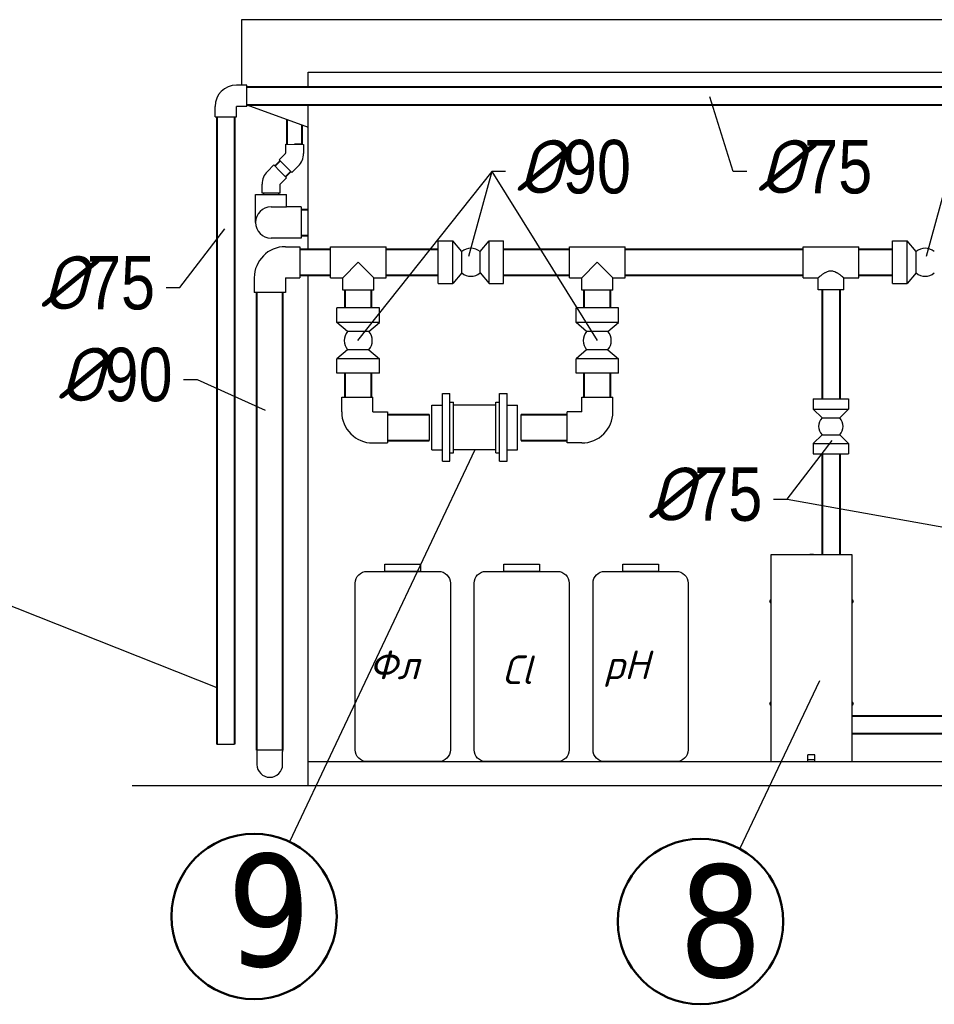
# Model space of a CAD drawing. Extents: x 4114239 to 5838486, y 780458 to 1383318.
# Tile 106 of 231: x 4353693 to 4357540, y 1090424 to 1094564. Entities that reach past the tile are written whole.
import ezdxf

# ---------------------------------------------------------------- set-up
doc = ezdxf.new("R2010")
doc.units = 0
doc.header["$MEASUREMENT"] = 0
for name, color, linetype, lineweight in [('1', 7, 'Continuous', 50), ('1-A', 1, 'Continuous', 40), ('Основные', 160, 'Continuous', 40)]:
    doc.layers.add(name, color=color, linetype=linetype, lineweight=lineweight)
doc.styles.add('ГОСТ 250', font='isocpeui.ttf', dxfattribs={"height": 300})

msp = doc.modelspace()

# ---------------------------------------------------------------- linework, layer by layer
at = {"lineweight": 25}
for p, q in [((4354626.116, 1094564.4372), (4354626.116, 1094289.4372)), ((4354648.5443, 1094206.2814), (4354906.116, 1094112.619))]:
    msp.add_line(p, q, dxfattribs=at)
for p, q in [((4364386.116, 1094564.4372), (4354626.116, 1094564.4372)), ((4354906.116, 1094281.9372), (4354906.116, 1094344.4372)), ((4354906.116, 1093599.4372), (4354906.116, 1094206.9372)), ((4355678.6529, 1093925.3501), (4355113.9979, 1093215.5203)), ((4355678.6529, 1093925.3501), (4356122.3111, 1093214.8126)), ((4354906.116, 1091344.4372), (4354906.116, 1093489.4372)), ((4355606.703, 1092755.8324), (4354827.4174, 1091107.7896)), ((4356920.8689, 1092548.5842), (4357885.2244, 1092374.5739)), ((4353577.0458, 1092130.4268), (4354521.9443, 1091755.5805)), ((4356721.8398, 1091077.6336), (4357058.4409, 1091785.833))]:
    msp.add_line(p, q)
at = {"linetype": 'Continuous', "extrusion": (0, 1, 0)}
for p, q in [((4354906.116, 1094344.4372), (4364106.116, 1094344.4372)), ((4354648.5443, 1094289.4372), (4354604.5443, 1094289.4372)), ((4354648.5443, 1094199.4372), (4354648.5443, 1094289.4372)), ((4354514.4443, 1094155.3372), (4354514.4443, 1094199.3372)), ((4354604.4443, 1094155.3372), (4354604.4443, 1094199.3372)), ((4354648.5443, 1094199.4372), (4354604.5443, 1094199.4372)), ((4354514.4443, 1094155.3372), (4354604.4443, 1094155.3372)), ((4354811.1515, 1094040.6084), (4354810.9798, 1094002.6088)), ((4354811.1515, 1094040.6084), (4354887.1507, 1094040.2651)), ((4354880.4794, 1094040.4372), (4354849.0652, 1094040.4372)), ((4354887.1507, 1094040.2651), (4354886.979, 1094002.2655)), ((4354783.8029, 1093975.4176), (4354810.794, 1094002.166)), ((4354761.5167, 1093953.573), (4354734.6466, 1093926.7029)), ((4354761.5167, 1093953.573), (4354788.3868, 1093926.7029)), ((4354837.2997, 1093921.4353), (4354783.8029, 1093975.4176)), ((4354837.2997, 1093921.4353), (4354864.2908, 1093948.1837)), ((4354788.3868, 1093926.7029), (4354815.2568, 1093899.8329)), ((4354815.2568, 1093899.8329), (4354788.3868, 1093872.9628)), ((4354712.203, 1093834.5192), (4354712.203, 1093872.5192)), ((4354788.203, 1093834.5192), (4354788.203, 1093872.5192)), ((4354684.703, 1093828.6994), (4354750.203, 1093828.6994)), ((4354684.703, 1093711.6994), (4354684.703, 1093828.6994)), ((4354788.203, 1093834.5192), (4354712.203, 1093834.5192)), ((4354718.703, 1093834.5192), (4354718.703, 1093828.6994)), ((4354750.203, 1093828.6994), (4354815.703, 1093828.6994)), ((4354781.703, 1093834.5192), (4354781.703, 1093828.6994)), ((4354815.703, 1093777.1994), (4354815.703, 1093828.6994)), ((4354750.203, 1093777.1994), (4354815.803, 1093777.1994)), ((4354876.803, 1093777.1994), (4354815.803, 1093777.1994)), ((4354876.803, 1093777.1994), (4354876.803, 1093711.6994)), ((4354876.803, 1093711.6994), (4354876.803, 1093646.1994)), ((4354815.803, 1093646.1994), (4354750.203, 1093646.1994)), ((4354810.6068, 1093609.9372), (4354871.6068, 1093609.9372)), ((4354876.803, 1093646.1994), (4354815.803, 1093646.1994)), ((4354871.6068, 1093609.9372), (4354871.6068, 1093478.9372)), ((4354999.9885, 1093478.9372), (4354999.9885, 1093609.9372)), ((4354999.9885, 1093609.9372), (4355233.9885, 1093609.9372)), ((4355233.9885, 1093478.9372), (4355233.9885, 1093609.9372)), ((4355453.2737, 1093454.9372), (4355453.2737, 1093633.9372)), ((4355453.2737, 1093633.9372), (4355514.2737, 1093633.9372)), ((4355514.2737, 1093454.9372), (4355514.2737, 1093633.9372)), ((4355552.5237, 1093589.1872), (4355514.2737, 1093633.9372)), ((4355629.0237, 1093589.1872), (4355667.2737, 1093633.9372)), ((4355667.2737, 1093454.9372), (4355667.2737, 1093633.9372)), ((4355667.2737, 1093633.9372), (4355728.2737, 1093633.9372)), ((4355728.2737, 1093454.9372), (4355728.2737, 1093633.9372)), ((4356005.3126, 1093478.9372), (4356005.3126, 1093609.9372)), ((4356005.3126, 1093609.9372), (4356239.3126, 1093609.9372)), ((4356239.3126, 1093478.9372), (4356239.3126, 1093609.9372)), ((4356988.02, 1093478.9372), (4356988.02, 1093609.9372)), ((4356988.02, 1093609.9372), (4357222.02, 1093609.9372)), ((4357222.02, 1093478.9372), (4357222.02, 1093609.9372)), ((4357364.1044, 1093454.9372), (4357364.1044, 1093633.9372)), ((4357364.1044, 1093633.9372), (4357425.1044, 1093633.9372)), ((4357425.1044, 1093454.9372), (4357425.1044, 1093633.9372)), ((4357463.3544, 1093589.1872), (4357425.1044, 1093633.9372)), ((4355552.5237, 1093499.6872), (4355552.5237, 1093589.1872)), ((4355629.0237, 1093589.1872), (4355629.023, 1093589.1878)), ((4355629.0237, 1093499.6872), (4355629.0237, 1093589.1872)), ((4357463.3544, 1093499.6872), (4357463.3544, 1093589.1872)), ((4355116.9885, 1093544.4372), (4355051.4885, 1093478.9372)), ((4355182.4885, 1093478.9372), (4355116.9885, 1093544.4372)), ((4356122.3126, 1093544.4372), (4356056.8126, 1093478.9372)), ((4356187.8126, 1093478.9372), (4356122.3126, 1093544.4372)), ((4355552.5237, 1093499.6872), (4355514.2737, 1093454.9372)), ((4355629.0237, 1093499.6872), (4355629.023, 1093499.6865)), ((4355629.0237, 1093499.6872), (4355667.2737, 1093454.9372)), ((4357463.3544, 1093499.6872), (4357425.1044, 1093454.9372)), ((4354679.5068, 1093478.8372), (4354679.5068, 1093417.8372)), ((4354810.5068, 1093478.8372), (4354810.5068, 1093417.8372)), ((4354810.6068, 1093478.9372), (4354871.6068, 1093478.9372)), ((4354999.9885, 1093478.9372), (4355051.4885, 1093478.9372)), ((4355051.4885, 1093427.4372), (4355051.4885, 1093478.9372)), ((4355182.4885, 1093427.4372), (4355182.4885, 1093478.9372)), ((4355182.4885, 1093478.9372), (4355233.9885, 1093478.9372)), ((4355453.2737, 1093454.9372), (4355514.2737, 1093454.9372)), ((4355667.2737, 1093454.9372), (4355728.2737, 1093454.9372)), ((4356005.3126, 1093478.9372), (4356056.8126, 1093478.9372)), ((4356056.8126, 1093427.4372), (4356056.8126, 1093478.9372)), ((4356187.8126, 1093427.4372), (4356187.8126, 1093478.9372)), ((4356187.8126, 1093478.9372), (4356239.3126, 1093478.9372)), ((4356988.02, 1093478.9372), (4357051.02, 1093478.9372)), ((4357051.02, 1093427.9372), (4357051.02, 1093478.9372)), ((4357159.02, 1093427.9372), (4357159.02, 1093478.9372)), ((4357159.02, 1093478.9372), (4357222.02, 1093478.9372)), ((4357364.1044, 1093454.9372), (4357425.1044, 1093454.9372)), ((4354810.5068, 1093417.8372), (4354679.5068, 1093417.8372)), ((4355182.4885, 1093427.4372), (4355051.4885, 1093427.4372)), ((4356187.8126, 1093427.4372), (4356056.8126, 1093427.4372)), ((4357159.02, 1093427.9372), (4357051.02, 1093427.9372)), ((4355206.4885, 1093352.3126), (4355027.4885, 1093352.3126)), ((4355027.4885, 1093291.3126), (4355027.4885, 1093352.3126)), ((4355206.4885, 1093291.3126), (4355206.4885, 1093352.3126)), ((4356211.8126, 1093352.3126), (4356032.8126, 1093352.3126)), ((4356032.8126, 1093291.3126), (4356032.8126, 1093352.3126)), ((4356211.8126, 1093291.3126), (4356211.8126, 1093352.3126)), ((4355206.4885, 1093291.3126), (4355027.4885, 1093291.3126)), ((4355072.2385, 1093253.0626), (4355027.4885, 1093291.3126)), ((4355161.7385, 1093253.0626), (4355206.4885, 1093291.3126)), ((4356211.8126, 1093291.3126), (4356032.8126, 1093291.3126)), ((4356077.5626, 1093253.0626), (4356032.8126, 1093291.3126)), ((4356167.0626, 1093253.0626), (4356211.8126, 1093291.3126)), ((4355072.2385, 1093253.0626), (4355072.2378, 1093253.0618)), ((4355161.7385, 1093253.0626), (4355072.2385, 1093253.0626)), ((4355161.7385, 1093253.0626), (4355161.7391, 1093253.0618)), ((4356077.5626, 1093253.0626), (4356077.562, 1093253.0618)), ((4356167.0626, 1093253.0626), (4356077.5626, 1093253.0626)), ((4356167.0626, 1093253.0626), (4356167.0633, 1093253.0618)), ((4355072.2385, 1093176.5626), (4355027.4885, 1093138.3126)), ((4355161.7385, 1093176.5626), (4355072.2385, 1093176.5626)), ((4355161.7385, 1093176.5626), (4355206.4885, 1093138.3126)), ((4356077.5626, 1093176.5626), (4356032.8126, 1093138.3126)), ((4356167.0626, 1093176.5626), (4356077.5626, 1093176.5626)), ((4356167.0626, 1093176.5626), (4356211.8126, 1093138.3126)), ((4355206.4885, 1093138.3126), (4355027.4885, 1093138.3126)), ((4355027.4885, 1093077.3126), (4355027.4885, 1093138.3126)), ((4355206.4885, 1093077.3126), (4355206.4885, 1093138.3126)), ((4356211.8126, 1093138.3126), (4356032.8126, 1093138.3126)), ((4356032.8126, 1093077.3126), (4356032.8126, 1093138.3126)), ((4356211.8126, 1093077.3126), (4356211.8126, 1093138.3126)), ((4355206.4885, 1093077.3126), (4355027.4885, 1093077.3126)), ((4356211.8126, 1093077.3126), (4356032.8126, 1093077.3126)), ((4355470.703, 1092707.3324), (4355470.703, 1092992.3324)), ((4355470.703, 1092992.3324), (4355501.703, 1092992.3324)), ((4355501.703, 1092707.3324), (4355501.703, 1092992.3324)), ((4355711.703, 1092707.3324), (4355711.703, 1092992.3324)), ((4355711.703, 1092992.3324), (4355742.703, 1092992.3324)), ((4355742.703, 1092707.3324), (4355742.703, 1092992.3324)), ((4355047.2207, 1092976.4324), (4355178.2207, 1092976.4324)), ((4355047.2207, 1092915.4324), (4355047.2207, 1092976.4324)), ((4355178.2207, 1092915.4324), (4355178.2207, 1092976.4324)), ((4355501.703, 1092956.3324), (4355517.703, 1092956.3324)), ((4355517.703, 1092743.3324), (4355517.703, 1092956.3324)), ((4355695.703, 1092743.3324), (4355695.703, 1092956.3324)), ((4355695.703, 1092956.3324), (4355711.703, 1092956.3324)), ((4356056.8126, 1092976.4324), (4356187.8126, 1092976.4324)), ((4356056.8126, 1092915.4324), (4356056.8126, 1092976.4324)), ((4356187.8126, 1092915.4324), (4356187.8126, 1092976.4324)), ((4357031.02, 1092970.371), (4357179.02, 1092970.371)), ((4357031.02, 1092970.371), (4357031.02, 1092926.371)), ((4357179.02, 1092970.371), (4357179.02, 1092926.371)), ((4355178.3207, 1092915.3324), (4355239.3207, 1092915.3324)), ((4355239.3207, 1092915.3324), (4355239.3207, 1092849.8324)), ((4355415.7481, 1092904.8324), (4355415.7481, 1092794.8324)), ((4355426.703, 1092755.8324), (4355426.703, 1092943.8324)), ((4355426.703, 1092943.8324), (4355470.703, 1092943.8324)), ((4355695.703, 1092943.8324), (4355517.703, 1092943.8324)), ((4355742.703, 1092943.8324), (4355786.703, 1092943.8324)), ((4355786.703, 1092755.8324), (4355786.703, 1092943.8324)), ((4355802.203, 1092794.8324), (4355802.203, 1092904.8324)), ((4355995.7126, 1092784.3324), (4355995.7126, 1092915.3324)), ((4356056.7126, 1092915.3324), (4355995.7126, 1092915.3324)), ((4357031.02, 1092926.371), (4357179.02, 1092926.371)), ((4357068.02, 1092890.371), (4357031.02, 1092926.371)), ((4357142.02, 1092890.371), (4357179.02, 1092926.371)), ((4357068.02, 1092890.371), (4357142.02, 1092890.371)), ((4355239.3207, 1092849.8324), (4355239.3207, 1092784.3324)), ((4355178.3207, 1092784.3324), (4355239.3207, 1092784.3324)), ((4356056.7126, 1092784.3324), (4355995.7126, 1092784.3324)), ((4357068.02, 1092818.371), (4357031.02, 1092782.371)), ((4357031.02, 1092782.371), (4357179.02, 1092782.371)), ((4357031.02, 1092782.371), (4357031.02, 1092738.371)), ((4357068.02, 1092818.371), (4357068.0193, 1092818.3718)), ((4357068.02, 1092818.371), (4357142.02, 1092818.371)), ((4357142.02, 1092818.371), (4357142.0207, 1092818.3718)), ((4357142.02, 1092818.371), (4357179.02, 1092782.371)), ((4357179.02, 1092782.371), (4357179.02, 1092738.371)), ((4355426.703, 1092755.8324), (4355470.703, 1092755.8324)), ((4355501.703, 1092743.3324), (4355517.703, 1092743.3324)), ((4355695.703, 1092755.8324), (4355517.703, 1092755.8324)), ((4355695.703, 1092743.3324), (4355711.703, 1092743.3324)), ((4355742.703, 1092755.8324), (4355786.703, 1092755.8324)), ((4357031.02, 1092738.371), (4357179.02, 1092738.371)), ((4355470.703, 1092707.3324), (4355501.703, 1092707.3324)), ((4355711.703, 1092707.3324), (4355742.703, 1092707.3324)), ((4356851.6925, 1092314.6732), (4356851.6925, 1091444.4372)), ((4357194.3225, 1092314.6732), (4356851.6925, 1092314.6732)), ((4357014.7408, 1092314.6732), (4357015.7175, 1092316.3648)), ((4357015.7175, 1092316.3648), (4357030.2975, 1092316.3648)), ((4357030.2975, 1092316.3648), (4357031.2742, 1092314.6732)), ((4357031.2742, 1092314.6732), (4357030.2975, 1092316.3648)), ((4357030.2975, 1092316.3648), (4357030.2975, 1092316.3648)), ((4357194.3225, 1091444.4372), (4357194.3225, 1092314.6732)), ((4356848.0475, 1092117.8432), (4356851.6925, 1092124.1565)), ((4356851.6925, 1092111.5298), (4356848.0475, 1092117.8432)), ((4357194.3225, 1092124.1565), (4357197.9675, 1092117.8432)), ((4357197.9675, 1092117.8432), (4357194.3225, 1092124.1565)), ((4357197.9675, 1092117.8432), (4357194.3225, 1092111.5298)), ((4357194.3225, 1092111.5298), (4357197.9675, 1092117.8432)), ((4356848.0475, 1091688.6522), (4356851.6925, 1091694.9655)), ((4356851.6925, 1091682.3388), (4356848.0475, 1091688.6522)), ((4357194.3225, 1091694.9655), (4357197.9675, 1091688.6522)), ((4357197.9675, 1091688.6522), (4357194.3225, 1091682.3388)), ((4354521.9443, 1091517.3235), (4354596.9443, 1091517.3235)), ((4354800.0068, 1091493.0585), (4354690.0068, 1091493.0585)), ((4354691.0068, 1091493.0585), (4354691.0068, 1091486.5037)), ((4354691.0068, 1091486.5037), (4354691.0068, 1091432.4037)), ((4354799.0068, 1091493.0585), (4354799.0068, 1091486.5037)), ((4354799.0068, 1091432.4037), (4354799.0068, 1091486.5037)), ((4357037.5875, 1091473.5972), (4357008.4275, 1091473.5972)), ((4357008.4275, 1091451.7272), (4357008.4275, 1091473.5972)), ((4357037.5875, 1091451.7272), (4357037.5875, 1091473.5972)), ((4354906.116, 1091444.4372), (4364106.116, 1091444.4372)), ((4354906.116, 1091344.4372), (4354906.116, 1091444.4372)), ((4357008.4275, 1091444.4372), (4357008.4275, 1091451.7272)), ((4357037.5875, 1091451.7272), (4357008.4275, 1091451.7272)), ((4357037.5875, 1091444.4372), (4357037.5875, 1091451.7272)), ((4354166.1061, 1091344.4372), (4366916.15, 1091344.4372))]:
    msp.add_line(p, q, dxfattribs=at)
at = {"linetype": 'Continuous', "lineweight": 40, "extrusion": (0, 1, 0)}
for p, q in [((4354648.5443, 1094281.9372), (4358270.9444, 1094281.9372)), ((4354648.5443, 1094206.9372), (4358270.9444, 1094206.9372)), ((4354521.9443, 1094155.3372), (4354521.9443, 1091517.3235)), ((4354596.9443, 1094155.3372), (4354596.9443, 1091517.3235)), ((4354817.4794, 1094040.5798), (4354817.4794, 1094144.8505)), ((4354880.4794, 1094040.4372), (4354880.4794, 1094121.9414)), ((4354766.234, 1093948.8557), (4354788.3782, 1093970.8007)), ((4354810.7822, 1093904.3075), (4354832.7243, 1093926.0522)), ((4354876.803, 1093766.6994), (4354906.116, 1093766.6994)), ((4354876.803, 1093656.6994), (4354906.116, 1093656.6994)), ((4354871.6068, 1093599.4372), (4354999.9885, 1093599.4372)), ((4355233.9885, 1093599.4372), (4355453.2737, 1093599.4372)), ((4355728.2737, 1093599.4372), (4356005.3126, 1093599.4372)), ((4356239.3126, 1093599.4372), (4356988.02, 1093599.4372)), ((4357222.02, 1093599.4372), (4357364.1044, 1093599.4372)), ((4354871.6068, 1093489.4372), (4354999.9885, 1093489.4372)), ((4355233.9885, 1093489.4372), (4355453.2737, 1093489.4372)), ((4355728.2737, 1093489.4372), (4356005.3126, 1093489.4372)), ((4356239.3126, 1093489.4372), (4356988.02, 1093489.4372)), ((4357222.02, 1093489.4372), (4357364.1044, 1093489.4372)), ((4354690.0068, 1091493.0585), (4354690.0068, 1093417.8372)), ((4354800.0068, 1091493.0585), (4354800.0068, 1093417.8372)), ((4355061.9885, 1093352.3126), (4355061.9885, 1093427.4372)), ((4355171.9885, 1093352.3126), (4355171.9885, 1093427.4372)), ((4356067.3126, 1093352.3126), (4356067.3126, 1093427.4372)), ((4356177.3126, 1093352.3126), (4356177.3126, 1093427.4372)), ((4357067.52, 1093427.9372), (4357067.52, 1092970.371)), ((4357142.52, 1093427.9372), (4357142.52, 1092970.371)), ((4355061.9885, 1092976.4324), (4355061.9885, 1093077.3126)), ((4355171.9885, 1092976.4324), (4355171.9885, 1093077.3126)), ((4356067.3126, 1092976.4324), (4356067.3126, 1093077.3126)), ((4356177.3126, 1092976.4324), (4356177.3126, 1093077.3126)), ((4355239.3207, 1092904.8324), (4355415.7481, 1092904.8324)), ((4355802.203, 1092904.8324), (4355995.7126, 1092904.8324)), ((4355239.3207, 1092794.8324), (4355415.7481, 1092794.8324)), ((4355802.203, 1092794.8324), (4355995.7126, 1092794.8324)), ((4357067.52, 1092738.371), (4357067.52, 1092314.6732)), ((4357142.52, 1092738.371), (4357142.52, 1092314.6732)), ((4357194.3225, 1091637.4093), (4357791.2125, 1091637.4093)), ((4357194.3225, 1091562.4093), (4357791.2125, 1091562.4093))]:
    msp.add_line(p, q, dxfattribs=at)
at = {"color": 7, "lineweight": 25, "ltscale": 1000}
for points in [[(4356751.1219, 1093925.3501), (4356693.4615, 1093925.3501), (4356595.1618, 1094239.8114)], [(4355736.3134, 1093925.3501), (4355678.6529, 1093925.3501), (4355580.3533, 1093568.0539)], [(4357661.3098, 1093925.3501), (4357603.6493, 1093925.3501), (4357505.3496, 1093568.0539)], [(4354308.7226, 1093437.6117), (4354366.3831, 1093437.6117), (4354556.0955, 1093684.3121)], [(4354382.3183, 1093051.4109), (4354439.9787, 1093051.4109), (4354725.2785, 1092922.5972)], [(4356863.2085, 1092548.5842), (4356920.8689, 1092548.5842), (4357110.5813, 1092795.2847)]]:
    msp.add_lwpolyline(points, dxfattribs=at)
for points in [[(4355454.3568, 1091444.4372), (4355154.3568, 1091444.4372, -0.414213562), (4355104.3568, 1091494.4372), (4355104.3568, 1092194.4372, -0.414213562), (4355154.3568, 1092244.4372), (4355454.3568, 1092244.4372, -0.414213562), (4355504.3568, 1092194.4372), (4355504.3568, 1091494.4372, -0.414213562)], [(4355954.3568, 1091444.4372), (4355654.3568, 1091444.4372, -0.414213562), (4355604.3568, 1091494.4372), (4355604.3568, 1092194.4372, -0.414213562), (4355654.3568, 1092244.4372), (4355954.3568, 1092244.4372, -0.414213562), (4356004.3568, 1092194.4372), (4356004.3568, 1091494.4372, -0.414213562)], [(4356454.3568, 1091444.4372), (4356154.3568, 1091444.4372, -0.414213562), (4356104.3568, 1091494.4372), (4356104.3568, 1092194.4372, -0.414213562), (4356154.3568, 1092244.4372), (4356454.3568, 1092244.4372, -0.414213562), (4356504.3568, 1092194.4372), (4356504.3568, 1091494.4372, -0.414213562)]]:
    msp.add_lwpolyline(points, format="xyb", close=True)
for points in [[(4355379.3568, 1092244.4372), (4355229.3568, 1092244.4372), (4355229.3568, 1092274.4372), (4355379.3568, 1092274.4372)], [(4355879.3568, 1092244.4372), (4355729.3568, 1092244.4372), (4355729.3568, 1092274.4372), (4355879.3568, 1092274.4372)], [(4356379.3568, 1092244.4372), (4356229.3568, 1092244.4372), (4356229.3568, 1092274.4372), (4356379.3568, 1092274.4372)]]:
    msp.add_lwpolyline(points, close=True)
at = {"linetype": 'Continuous'}
for centre, radius, start, end in [((4354604.5443, 1094199.3372), 90.1, 90, 180), ((4354604.5443, 1094199.3372), 0.1, 89.9999998, 180), ((4354810.3524, 1094002.6116), 0.6274, 314.7411768, 359.7411772), ((4354810.3524, 1094002.6116), 76.6274, 314.7411774, 359.7411772), ((4354788.8304, 1093872.5192), 76.6274, 134.9999999, 180), ((4354788.8304, 1093872.5192), 0.6274, 134.9999996, 180), ((4354750.203, 1093711.6994), 65.5, 90, 270), ((4354810.6068, 1093478.8372), 131.1, 90, 180), ((4355590.7737, 1093544.4387), 58.8684, 49.4778831, 130.5230904), ((4357501.6044, 1093544.4387), 58.8684, 49.4778831, 130.5230904), ((4355590.7737, 1093544.4356), 58.8684, 229.4769096, 310.5221169), ((4357501.6044, 1093544.4356), 58.8684, 229.4769096, 310.5221169), ((4354810.6068, 1093478.8372), 0.1, 90, 180), ((4355116.9869, 1093214.8126), 58.8684, 139.4778777, 220.5230957), ((4355116.99, 1093214.8126), 58.8684, 319.4769043, 40.5221223), ((4356122.3111, 1093214.8126), 58.8684, 139.4778777, 220.5230957), ((4356122.3142, 1093214.8126), 58.8684, 319.4769043, 40.5221223), ((4355178.3207, 1092915.4324), 131.1, 180, 270), ((4355178.3207, 1092915.4324), 0.1, 180.0000001, 270), ((4356056.7126, 1092915.4324), 0.1, 270, 0), ((4356056.7126, 1092915.4324), 131.1, 270, 0), ((4357105.0186, 1092854.371), 51.6226, 135.7837123, 224.2151779), ((4357105.0214, 1092854.371), 51.6226, 315.7848221, 44.2162877), ((4357183.3875, 1092117.8432), 10.935, 359.9697412, 0.0302588), ((4354745.0068, 1091432.4037), 54, 180, 0)]:
    msp.add_arc(centre, radius, start, end, dxfattribs=at)
for points, knots in [([(4357105.02, 1093507.3663), (4357103.1541, 1093507.3663), (4357101.3033, 1093507.2243), (4357097.6499, 1093506.684), (4357095.8473, 1093506.2861), (4357090.5337, 1093504.7816), (4357087.1154, 1093503.3656), (4357082.2437, 1093500.9513), (4357080.6619, 1093500.0977), (4357077.5954, 1093498.3419), (4357076.1108, 1093497.4396), (4357073.2529, 1093495.6296), (4357071.8797, 1093494.7219), (4357069.2597, 1093492.9383), (4357068.0129, 1093492.0625), (4357065.7041, 1093490.406), (4357064.5948, 1093489.5924), (4357062.4559, 1093487.9974), (4357061.4263, 1093487.2159), (4357059.4768, 1093485.7171), (4357058.5569, 1093484.9998), (4357056.8522, 1093483.658), (4357056.0676, 1093483.0335), (4357054.6548, 1093481.9014), (4357054.0258, 1093481.393), (4357052.9395, 1093480.5112), (4357052.4822, 1093480.1377), (4357051.75, 1093479.538), (4357051.4749, 1093479.3118), (4357051.1099, 1093479.0113), (4357051.02, 1093478.9372), (4357051.02, 1093478.9372)], [0, 0, 0, 0, 5.597830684, 5.597830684, 11.195661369, 11.195661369, 22.391322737, 22.391322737, 27.989153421, 27.989153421, 33.586984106, 33.586984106, 39.18481479, 39.18481479, 44.782645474, 44.782645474, 50.168844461, 50.168844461, 55.555043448, 55.555043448, 60.941242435, 60.941242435, 66.327441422, 66.327441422, 71.713640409, 71.713640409, 77.099839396, 77.099839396, 82.486038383, 82.486038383, 87.87223737, 87.87223737, 87.87223737, 87.87223737]), ([(4357159.02, 1093478.9372), (4357159.02, 1093478.9372), (4357158.9301, 1093479.0113), (4357158.5651, 1093479.3118), (4357158.29, 1093479.538), (4357157.5578, 1093480.1377), (4357157.1005, 1093480.5112), (4357156.0142, 1093481.393), (4357155.3852, 1093481.9014), (4357153.9724, 1093483.0335), (4357153.1878, 1093483.658), (4357151.4831, 1093484.9998), (4357150.5632, 1093485.7171), (4357148.6137, 1093487.2159), (4357147.5841, 1093487.9974), (4357145.4452, 1093489.5924), (4357144.3359, 1093490.406), (4357142.0271, 1093492.0625), (4357140.7803, 1093492.9383), (4357138.1603, 1093494.7219), (4357136.7871, 1093495.6296), (4357133.9292, 1093497.4396), (4357132.4446, 1093498.3419), (4357129.3781, 1093500.0977), (4357127.7963, 1093500.9513), (4357122.9246, 1093503.3656), (4357119.5063, 1093504.7816), (4357114.1927, 1093506.2861), (4357112.3901, 1093506.684), (4357108.7367, 1093507.2243), (4357106.8859, 1093507.3663), (4357105.02, 1093507.3663)], [263.61671211, 263.61671211, 263.61671211, 263.61671211, 269.002911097, 269.002911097, 274.389110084, 274.389110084, 279.775309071, 279.775309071, 285.161508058, 285.161508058, 290.547707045, 290.547707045, 295.933906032, 295.933906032, 301.320105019, 301.320105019, 306.706304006, 306.706304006, 312.30413469, 312.30413469, 317.901965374, 317.901965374, 323.499796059, 323.499796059, 329.097626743, 329.097626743, 340.293288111, 340.293288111, 345.891118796, 345.891118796, 351.48894948, 351.48894948, 351.48894948, 351.48894948])]:
    msp.add_open_spline(points, degree=3, knots=knots, dxfattribs=at)
at = {"layer": '1'}
for centre in [(4354678.7468, 1090793.3792), (4356556.5028, 1090771.6588)]:
    msp.add_circle(centre, 347.7886, dxfattribs=at)

# ---------------------------------------------------------------- texts
at = {"style": 'ГОСТ 250'}
for s, p in [('Фл', (4355162.3446, 1091790.9173)), ('рН', (4356150.9345, 1091791.4236)), ('Сl', (4355722.509, 1091770.3973))]:
    msp.add_text(s, height=120.4632, dxfattribs=at).set_placement(p)
at = {"layer": '1-A', "char_height": 471.744, "attachment_point": 7}
for s, insert in [('\\P{\\fTahoma|b0|i0|c204|p32;9}', (4354564.1414, 1090575.4535)), ('\\P{\\fTahoma|b0|i0|c204|p32;8}', (4356463.6919, 1090530.0587))]:
    msp.add_mtext(s, dxfattribs=dict(at, insert=insert))
at = {"layer": 'Основные', "color": 0, "char_height": 225, "style": 'ГОСТ 250'}
for s, insert, attachment_point in [('%%C{\\fArial Narrow|b0|i0|c0|p34;90}', (4355782.6219, 1093830.777), 7), ('%%C{\\fArial Narrow|b0|i0|c0|p34;75}', (4356797.4305, 1093830.777), 7), ('%%C{\\fArial Narrow|b0|i0|c0|p34;75}', (4354262.4141, 1093343.0386), 9), ('%%C{\\fArial Narrow|b0|i0|c0|p34;90}', (4354336.0097, 1092956.8378), 9), ('%%C{\\fArial Narrow|b0|i0|c0|p34;75}', (4356816.8999, 1092454.0112), 9)]:
    msp.add_mtext(s, dxfattribs=dict(at, insert=insert, attachment_point=attachment_point))

doc.saveas('drawing.dxf')
